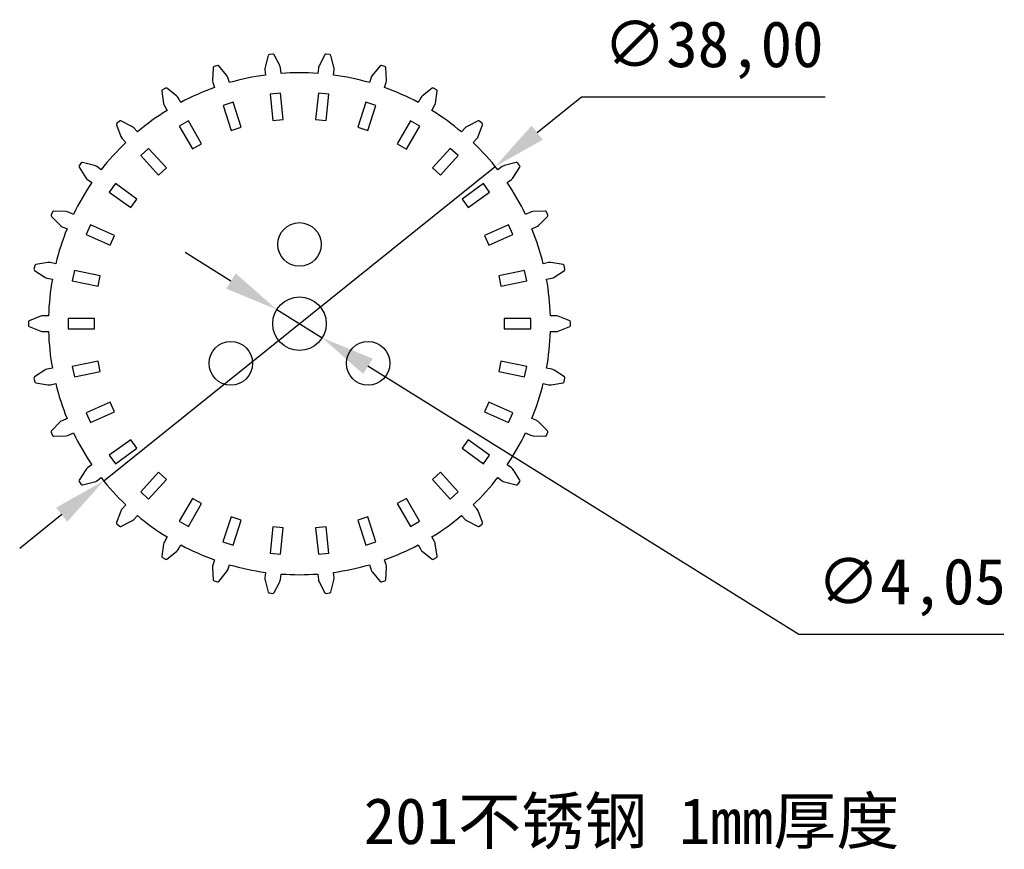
# Model space of a CAD drawing. Header units: millimetres. Extents: x -21.2 to 53.3, y -39.8 to 23.
import ezdxf

# ---------------------------------------------------------------- set-up
doc = ezdxf.new("R2010")
doc.units = ezdxf.units.MM
doc.header["$PDSIZE"] = -1
doc.dimstyles.new('ISO-25', dxfattribs={"dimtxt": 2.5, "dimasz": 2.5, "dimexe": 1.25, "dimexo": 0.625, "dimtad": 1, "dimtxsty": 'Standard', "dimcen": 2.5, "dimadec": 0, "dimazin": 0, "dimtfac": 1, "dimtmove": 0, "dimatfit": 3, "dimfxl": 1, "dimarcsym": 0})

# ---------------------------------------------------------------- blocks, each defined once
blk = doc.blocks.new('*D1')
at = {"color": 0, "lineweight": -2}
for p, q in [((-5.183, 3.226), (-8.647, 5.382)), ((-1.719, 1.07), (1.719, -1.07)), ((37.79, -23.52), (5.183, -3.226)), ((53.314, -23.52), (37.79, -23.52))]:
    blk.add_line(p, q, dxfattribs=at)
at = {"color": 0}
for points in [[(-4.824, 3.803), (-5.542, 2.649), (-1.719, 1.07)], [(5.542, -2.649), (4.824, -3.803), (1.719, -1.07)]]:
    blk.add_solid(points, dxfattribs=at)
at = {"layer": 'Defpoints', "color": 0}
for p in [(-1.719, 1.07), (1.719, -1.07)]:
    blk.add_point(p, dxfattribs=at)
at = {"color": 0, "insert": (46.314, -19.954), "char_height": 3.5, "attachment_point": 5}
blk.add_mtext('∅4,05', dxfattribs=at)
blk = doc.blocks.new('*D2')
at = {"color": 0, "lineweight": -2}
for p, q in [((21.346, 17.149), (17.993, 14.455)), ((39.787, 17.149), (21.346, 17.149)), ((-14.812, -11.9), (14.812, 11.9)), ((-17.993, -14.455), (-21.173, -17.01))]:
    blk.add_line(p, q, dxfattribs=at)
at = {"color": 0}
for points in [[(17.567, 14.985), (18.419, 13.925), (14.812, 11.9)], [(-18.419, -13.925), (-17.567, -14.985), (-14.812, -11.9)]]:
    blk.add_solid(points, dxfattribs=at)
at = {"layer": 'Defpoints', "color": 0}
for p in [(14.812, 11.9), (-14.812, -11.9)]:
    blk.add_point(p, dxfattribs=at)
at = {"color": 0, "insert": (31.329, 20.715), "char_height": 3.5, "attachment_point": 5}
blk.add_mtext('∅38,00', dxfattribs=at)

msp = doc.modelspace()

# ---------------------------------------------------------------- linework, layer by layer
at = {"color": 7, "linetype": 'Continuous', "lineweight": 25}
for p, q in [((-2.361, 20.313), (-2.609, 19.412)), ((-2.013, 20.414), (-2.275, 20.386)), ((-1.486, 19.54), (-1.914, 20.361)), ((1.914, 20.36), (1.484, 19.53)), ((2.275, 20.386), (2.013, 20.414)), ((2.609, 19.422), (2.361, 20.313)), ((-6.533, 19.378), (-6.588, 18.445)), ((-6.213, 19.549), (-6.464, 19.468)), ((-5.516, 18.804), (-6.105, 19.518)), ((6.105, 19.517), (5.512, 18.795)), ((6.464, 19.468), (6.213, 19.549)), ((6.591, 18.455), (6.533, 19.379)), ((-5.298, 18.246), (-5.426, 18.64)), ((-2.624, 19.227), (-2.582, 18.824)), ((-1.388, 18.949), (-1.432, 19.361)), ((1.431, 19.353), (1.388, 18.949)), ((2.582, 18.824), (2.625, 19.236)), ((5.423, 18.632), (5.298, 18.246)), ((-6.564, 18.261), (-6.439, 17.876)), ((6.439, 17.876), (6.567, 18.27)), ((-10.419, 17.597), (-10.279, 16.673)), ((-10.142, 17.83), (-10.37, 17.698)), ((-9.305, 17.247), (-10.03, 17.822)), ((-1.431, 17.446), (-2.225, 17.363)), ((-2.225, 17.363), (-2.016, 15.373)), ((-1.222, 15.457), (-1.431, 17.446)), ((1.433, 17.446), (1.224, 15.457)), ((2.227, 17.362), (1.433, 17.446)), ((2.018, 15.373), (2.227, 17.362)), ((10.03, 17.822), (9.299, 17.238)), ((10.37, 17.698), (10.142, 17.83)), ((10.284, 16.682), (10.419, 17.597)), ((-10.218, 16.498), (-10.015, 16.146)), ((-8.976, 16.746), (-9.183, 17.105)), ((-5.027, 16.767), (-5.786, 16.52)), ((-5.786, 16.52), (-5.168, 14.618)), ((-4.409, 14.865), (-5.027, 16.767)), ((5.029, 16.766), (4.411, 14.864)), ((5.788, 16.52), (5.029, 16.766)), ((5.17, 14.618), (5.788, 16.52)), ((9.179, 17.098), (8.976, 16.746)), ((10.015, 16.146), (10.222, 16.505)), ((-13.85, 15.046), (-13.521, 14.171)), ((-13.627, 15.332), (-13.823, 15.155)), ((-12.687, 14.935), (-13.516, 15.347)), ((-8.404, 15.355), (-9.095, 14.956)), ((-9.095, 14.956), (-8.095, 13.224)), ((-7.404, 13.623), (-8.404, 15.355)), ((-2.016, 15.373), (-1.222, 15.457)), ((1.224, 15.457), (2.018, 15.373)), ((8.405, 15.354), (7.405, 13.622)), ((8.096, 13.223), (9.096, 14.955)), ((9.096, 14.955), (8.405, 15.354)), ((13.516, 15.347), (12.68, 14.928)), ((13.527, 14.179), (13.85, 15.046)), ((13.823, 15.155), (13.628, 15.332)), ((-12.261, 14.514), (-12.538, 14.822)), ((-5.168, 14.618), (-4.409, 14.865)), ((4.411, 14.864), (5.17, 14.618)), ((12.533, 14.816), (12.261, 14.514)), ((-13.424, 14.013), (-13.153, 13.711)), ((-8.095, 13.224), (-7.404, 13.623)), ((7.405, 13.622), (8.096, 13.223)), ((13.153, 13.711), (13.43, 14.019)), ((-11.413, 13.273), (-12.006, 12.739)), ((-12.006, 12.739), (-10.667, 11.252)), ((-10.074, 11.786), (-11.413, 13.273)), ((11.414, 13.271), (10.076, 11.785)), ((10.669, 11.251), (12.007, 12.737)), ((12.007, 12.737), (11.414, 13.271)), ((-16.517, 12.164), (-16.672, 11.95)), ((-15.515, 11.971), (-16.411, 12.202)), ((16.411, 12.201), (15.507, 11.965)), ((16.672, 11.95), (16.517, 12.163)), ((-16.675, 11.838), (-16.172, 11.05)), ((-15.011, 11.648), (-15.346, 11.891)), ((-10.667, 11.252), (-10.074, 11.786)), ((10.076, 11.785), (10.669, 11.251)), ((15.339, 11.886), (15.011, 11.648)), ((16.18, 11.057), (16.676, 11.838)), ((-16.044, 10.915), (-15.716, 10.677)), ((-13.923, 10.61), (-14.392, 9.964)), ((-12.305, 9.434), (-13.923, 10.61)), ((13.924, 10.608), (12.306, 9.433)), ((14.393, 9.963), (13.924, 10.608)), ((15.716, 10.677), (16.051, 10.92)), ((-14.392, 9.964), (-12.774, 8.789)), ((12.775, 8.787), (14.393, 9.963)), ((-12.774, 8.789), (-12.305, 9.434)), ((12.306, 9.433), (12.775, 8.787)), ((-18.685, 8.464), (-18.792, 8.223)), ((-17.665, 8.484), (-18.59, 8.523)), ((-17.105, 8.272), (-17.483, 8.441)), ((17.475, 8.437), (17.105, 8.272)), ((18.589, 8.523), (17.656, 8.48)), ((18.793, 8.223), (18.685, 8.463)), ((-18.772, 8.112), (-18.116, 7.447)), ((-15.824, 7.483), (-16.149, 6.754)), ((-13.997, 6.67), (-15.824, 7.483)), ((15.825, 7.481), (13.998, 6.668)), ((16.15, 6.752), (15.825, 7.481)), ((18.125, 7.451), (18.773, 8.112)), ((-17.963, 7.341), (-17.593, 7.176)), ((-16.149, 6.754), (-14.322, 5.941)), ((14.323, 5.939), (16.15, 6.752)), ((17.593, 7.176), (17.971, 7.345)), ((-14.322, 5.941), (-13.997, 6.67)), ((13.998, 6.668), (14.323, 5.939)), ((-19.043, 4.625), (-19.955, 4.472)), ((-18.451, 4.535), (-18.856, 4.621)), ((18.848, 4.619), (18.451, 4.535)), ((19.955, 4.471), (19.033, 4.624)), ((-20.037, 4.394), (-20.091, 4.136)), ((-20.049, 4.032), (-19.268, 3.517)), ((-17.034, 4.03), (-17.2, 3.249)), ((-15.078, 3.614), (-17.034, 4.03)), ((17.035, 4.028), (15.079, 3.612)), ((17.201, 3.247), (17.035, 4.028)), ((19.278, 3.52), (20.049, 4.032)), ((20.091, 4.136), (20.037, 4.394)), ((-19.097, 3.446), (-18.7, 3.362)), ((-17.2, 3.249), (-15.244, 2.833)), ((-15.244, 2.833), (-15.078, 3.614)), ((15.079, 3.612), (15.244, 2.831)), ((15.244, 2.831), (17.201, 3.247)), ((18.7, 3.361), (19.105, 3.448)), ((-20.512, 0.132), (-20.512, -0.132)), ((-19.589, 0.565), (-20.449, 0.225)), ((-18.991, 0.6), (-19.405, 0.6)), ((-17.5, 0.4), (-17.5, -0.398)), ((-15.5, 0.4), (-17.5, 0.4)), ((-15.5, -0.398), (-15.5, 0.4)), ((17.5, 0.398), (15.5, 0.398)), ((15.5, 0.398), (15.5, -0.4)), ((17.5, -0.4), (17.5, 0.398)), ((19.396, 0.6), (18.991, 0.6)), ((20.449, 0.225), (19.578, 0.566)), ((20.512, -0.132), (20.512, 0.132)), ((-20.449, -0.225), (-19.578, -0.566)), ((-19.396, -0.6), (-18.991, -0.6)), ((-17.5, -0.398), (-15.5, -0.398)), ((15.5, -0.4), (17.5, -0.4)), ((18.991, -0.6), (19.405, -0.6)), ((19.589, -0.565), (20.449, -0.225)), ((-15.244, -2.831), (-17.201, -3.247)), ((-15.079, -3.612), (-15.244, -2.831)), ((15.244, -2.833), (15.078, -3.614)), ((17.2, -3.249), (15.244, -2.833)), ((-19.278, -3.52), (-20.049, -4.032)), ((-18.7, -3.361), (-19.105, -3.448)), ((-17.201, -3.247), (-17.035, -4.028)), ((-17.035, -4.028), (-15.079, -3.612)), ((15.078, -3.614), (17.034, -4.03)), ((17.034, -4.03), (17.2, -3.249)), ((19.097, -3.446), (18.7, -3.362)), ((20.049, -4.032), (19.268, -3.517)), ((-20.091, -4.136), (-20.037, -4.394)), ((20.037, -4.394), (20.091, -4.136)), ((-19.955, -4.471), (-19.033, -4.624)), ((-18.848, -4.619), (-18.451, -4.535)), ((18.451, -4.535), (18.856, -4.621)), ((19.043, -4.625), (19.955, -4.472)), ((-14.323, -5.939), (-16.15, -6.752)), ((-13.998, -6.668), (-14.323, -5.939)), ((14.322, -5.941), (13.997, -6.67)), ((16.149, -6.754), (14.322, -5.941)), ((-15.825, -7.481), (-13.998, -6.668)), ((13.997, -6.67), (15.824, -7.483)), ((-18.125, -7.451), (-18.773, -8.112)), ((-17.593, -7.176), (-17.971, -7.345)), ((-16.15, -6.752), (-15.825, -7.481)), ((15.824, -7.483), (16.149, -6.754)), ((17.963, -7.341), (17.593, -7.176)), ((18.772, -8.112), (18.116, -7.447)), ((-18.793, -8.223), (-18.685, -8.463)), ((-18.589, -8.523), (-17.656, -8.48)), ((-17.475, -8.437), (-17.105, -8.272)), ((-12.775, -8.787), (-14.393, -9.963)), ((-12.306, -9.433), (-12.775, -8.787)), ((12.774, -8.789), (12.305, -9.434)), ((14.392, -9.964), (12.774, -8.789)), ((17.105, -8.272), (17.483, -8.441)), ((17.665, -8.484), (18.59, -8.523)), ((18.685, -8.464), (18.792, -8.223)), ((-13.924, -10.608), (-12.306, -9.433)), ((12.305, -9.434), (13.923, -10.61)), ((-14.393, -9.963), (-13.924, -10.608)), ((13.923, -10.61), (14.392, -9.964)), ((-16.18, -11.057), (-16.676, -11.838)), ((-15.716, -10.677), (-16.051, -10.92)), ((16.044, -10.915), (15.716, -10.677)), ((16.675, -11.838), (16.172, -11.05)), ((-15.339, -11.886), (-15.011, -11.648)), ((-10.669, -11.251), (-12.007, -12.737)), ((-11.414, -13.271), (-10.076, -11.785)), ((-10.076, -11.785), (-10.669, -11.251)), ((10.667, -11.252), (10.074, -11.786)), ((10.074, -11.786), (11.413, -13.273)), ((12.006, -12.739), (10.667, -11.252)), ((15.011, -11.648), (15.346, -11.891)), ((-16.672, -11.95), (-16.517, -12.163)), ((-16.411, -12.201), (-15.507, -11.965)), ((15.515, -11.971), (16.411, -12.202)), ((16.517, -12.164), (16.672, -11.95)), ((-12.007, -12.737), (-11.414, -13.271)), ((-8.096, -13.223), (-9.096, -14.955)), ((-7.405, -13.622), (-8.096, -13.223)), ((8.095, -13.224), (7.404, -13.623)), ((9.095, -14.956), (8.095, -13.224)), ((11.413, -13.273), (12.006, -12.739)), ((-13.153, -13.711), (-13.43, -14.019)), ((-8.405, -15.354), (-7.405, -13.622)), ((7.404, -13.623), (8.404, -15.355)), ((13.424, -14.013), (13.153, -13.711)), ((-13.527, -14.179), (-13.85, -15.046)), ((-12.533, -14.816), (-12.261, -14.514)), ((-5.17, -14.618), (-5.788, -16.52)), ((-4.411, -14.864), (-5.17, -14.618)), ((-5.029, -16.766), (-4.411, -14.864)), ((5.168, -14.618), (4.409, -14.865)), ((4.409, -14.865), (5.027, -16.767)), ((5.786, -16.52), (5.168, -14.618)), ((12.261, -14.514), (12.538, -14.822)), ((13.85, -15.046), (13.521, -14.171)), ((-13.823, -15.155), (-13.628, -15.332)), ((-13.516, -15.347), (-12.68, -14.928)), ((-9.096, -14.955), (-8.405, -15.354)), ((-2.018, -15.373), (-2.227, -17.362)), ((-1.224, -15.457), (-2.018, -15.373)), ((-1.433, -17.446), (-1.224, -15.457)), ((2.016, -15.373), (1.222, -15.457)), ((1.222, -15.457), (1.431, -17.446)), ((2.225, -17.363), (2.016, -15.373)), ((8.404, -15.355), (9.095, -14.956)), ((12.687, -14.935), (13.516, -15.347)), ((13.627, -15.332), (13.823, -15.155)), ((-10.015, -16.146), (-10.222, -16.505)), ((10.218, -16.498), (10.015, -16.146)), ((-10.284, -16.682), (-10.419, -17.597)), ((-9.179, -17.098), (-8.976, -16.746)), ((-5.788, -16.52), (-5.029, -16.766)), ((5.027, -16.767), (5.786, -16.52)), ((8.976, -16.746), (9.183, -17.105)), ((10.419, -17.597), (10.279, -16.673)), ((-10.37, -17.698), (-10.142, -17.83)), ((-10.03, -17.822), (-9.299, -17.238)), ((-6.439, -17.876), (-6.567, -18.27)), ((-2.227, -17.362), (-1.433, -17.446)), ((1.431, -17.446), (2.225, -17.363)), ((6.564, -18.261), (6.439, -17.876)), ((9.305, -17.247), (10.03, -17.822)), ((10.142, -17.83), (10.37, -17.698)), ((-6.591, -18.455), (-6.533, -19.379)), ((-5.423, -18.632), (-5.298, -18.246)), ((5.298, -18.246), (5.426, -18.64)), ((6.533, -19.378), (6.588, -18.445)), ((-6.105, -19.517), (-5.512, -18.795)), ((-2.582, -18.824), (-2.625, -19.236)), ((-1.431, -19.353), (-1.388, -18.949)), ((1.388, -18.949), (1.432, -19.361)), ((2.624, -19.227), (2.582, -18.824)), ((5.516, -18.804), (6.105, -19.518)), ((-6.464, -19.468), (-6.213, -19.549)), ((-2.609, -19.422), (-2.361, -20.313)), ((-1.914, -20.36), (-1.484, -19.53)), ((1.486, -19.54), (1.914, -20.361)), ((2.361, -20.313), (2.609, -19.412)), ((6.213, -19.549), (6.464, -19.468)), ((-2.275, -20.386), (-2.013, -20.414)), ((2.013, -20.414), (2.275, -20.386))]:
    msp.add_line(p, q, dxfattribs=at)
for centre, radius in [((0, 6), 1.65), ((0, 0), 2.025), ((-5.196, -3), 1.65), ((5.196, -3), 1.65)]:
    msp.add_circle(centre, radius, dxfattribs=at)
for centre, radius, start, end in [((-2.265, 20.287), 0.1, 96, 164.62), ((-2.002, 20.314), 0.1, 27.5618, 96), ((2.003, 20.314), 0.1, 84, 152.62), ((2.265, 20.287), 0.1, 15.5618, 84), ((-6.433, 19.373), 0.1, 108, 176.62), ((-6.182, 19.454), 0.1, 39.5618, 108), ((-2.127, 19.279), 0.5, 164.62, 186), ((-1.929, 19.309), 0.5, 6, 27.5618), ((1.928, 19.3), 0.5, 152.62, 174), ((2.128, 19.288), 0.5, 354, 15.5618), ((6.182, 19.454), 0.1, 72, 140.62), ((6.433, 19.372), 0.1, 3.5618, 72), ((-5.901, 18.486), 0.5, 18, 39.5618), ((0, 0), 19, 97.80942, 106.19036), ((0, 0), 19, 85.80942, 94.19036), ((0, 0), 19, 73.80942, 82.19036), ((5.899, 18.478), 0.5, 140.62, 162), ((-6.089, 18.416), 0.5, 176.62, 198), ((6.092, 18.424), 0.5, 342, 3.5618), ((-10.32, 17.612), 0.1, 120, 188.62), ((-10.092, 17.744), 0.1, 51.5618, 120), ((-9.616, 16.855), 0.5, 30, 51.5618), ((0, 0), 19, 109.80942, 118.19036), ((0, 0), 19, 61.80942, 70.19036), ((9.612, 16.848), 0.5, 128.62, 150), ((10.092, 17.743), 0.1, 60, 128.62), ((10.32, 17.612), 0.1, 351.5618, 60), ((-9.785, 16.748), 0.5, 188.62, 210), ((9.789, 16.755), 0.5, 330, 351.5618), ((0, 0), 19, 121.80942, 130.19036), ((0, 0), 19, 49.80942, 58.19036), ((-13.756, 15.081), 0.1, 132, 200.62), ((-13.56, 15.258), 0.1, 63.5618, 132), ((-12.91, 14.487), 0.5, 42, 63.5618), ((12.904, 14.481), 0.5, 116.62, 138), ((13.561, 15.257), 0.1, 48, 116.62), ((13.757, 15.081), 0.1, 339.5618, 48), ((-13.053, 14.347), 0.5, 200.62, 222), ((13.059, 14.354), 0.5, 318, 339.5618), ((0, 0), 19, 133.80942, 142.19036), ((0, 0), 19, 37.80942, 46.19036), ((-16.591, 11.891), 0.1, 144, 212.62), ((-16.436, 12.105), 0.1, 75.5618, 144), ((-15.64, 11.487), 0.5, 54, 75.5618), ((15.633, 11.482), 0.5, 104.62, 126), ((16.436, 12.105), 0.1, 36, 104.62), ((16.591, 11.891), 0.1, 327.5618, 36), ((0, 0), 19, 145.80942, 154.19036), ((-15.751, 11.32), 0.5, 212.62, 234), ((0, 0), 19, 25.80942, 34.19036), ((15.758, 11.325), 0.5, 306, 327.5618), ((-18.701, 8.182), 0.1, 156, 224.62), ((-18.594, 8.423), 0.1, 87.5618, 156), ((-17.686, 7.984), 0.5, 66, 87.5618), ((17.679, 7.98), 0.5, 92.62, 114), ((18.594, 8.423), 0.1, 24, 92.62), ((18.701, 8.182), 0.1, 315.5618, 24), ((0, 0), 19, 157.80942, 166.19036), ((-17.76, 7.798), 0.5, 224.62, 246), ((0, 0), 19, 13.80942, 22.19036), ((17.768, 7.801), 0.5, 294, 315.5618), ((-19.939, 4.373), 0.1, 99.5618, 168), ((-18.96, 4.132), 0.5, 78, 99.5618), ((18.952, 4.13), 0.5, 80.62, 102), ((19.939, 4.373), 0.1, 12, 80.62), ((-19.994, 4.115), 0.1, 168, 236.62), ((19.994, 4.115), 0.1, 303.5618, 12), ((-18.993, 3.935), 0.5, 236.62, 258), ((0, 0), 19, 169.80942, 178.19036), ((0, 0), 19, 1.80942, 10.19036), ((19.002, 3.937), 0.5, 282, 303.5618), ((-20.412, 0.132), 0.1, 111.5618, 180), ((-19.405, 0.1), 0.5, 90, 111.5618), ((19.396, 0.1), 0.5, 68.62, 90), ((20.412, 0.132), 0.1, 0, 68.62), ((-20.412, -0.132), 0.1, 180, 248.62), ((-19.396, -0.1), 0.5, 248.62, 270), ((0, 0), 19, 181.80942, 190.19036), ((0, 0), 19, 349.80942, 358.19036), ((19.405, -0.1), 0.5, 270, 291.5618), ((20.412, -0.132), 0.1, 291.5618, 0), ((-19.002, -3.937), 0.5, 102, 123.5618), ((18.993, -3.935), 0.5, 56.62, 78), ((-19.994, -4.115), 0.1, 123.5618, 192), ((-19.939, -4.373), 0.1, 192, 260.62), ((19.939, -4.373), 0.1, 279.5618, 348), ((19.994, -4.115), 0.1, 348, 56.62), ((-18.952, -4.13), 0.5, 260.62, 282), ((0, 0), 19, 193.80942, 202.19036), ((0, 0), 19, 337.80942, 346.19036), ((18.96, -4.132), 0.5, 258, 279.5618), ((-17.768, -7.801), 0.5, 114, 135.5618), ((17.76, -7.798), 0.5, 44.62, 66), ((-18.701, -8.182), 0.1, 135.5618, 204), ((18.701, -8.182), 0.1, 336, 44.62), ((-18.594, -8.423), 0.1, 204, 272.62), ((-17.679, -7.98), 0.5, 272.62, 294), ((0, 0), 19, 205.80942, 214.19036), ((0, 0), 19, 325.80942, 334.19036), ((17.686, -7.984), 0.5, 246, 267.5618), ((18.594, -8.423), 0.1, 267.5618, 336), ((-15.758, -11.325), 0.5, 126, 147.5618), ((15.751, -11.32), 0.5, 32.62, 54), ((-16.591, -11.891), 0.1, 147.5618, 216), ((-15.633, -11.482), 0.5, 284.62, 306), ((0, 0), 19, 217.80942, 226.19036), ((0, 0), 19, 313.80942, 322.19036), ((15.64, -11.487), 0.5, 234, 255.5618), ((16.591, -11.891), 0.1, 324, 32.62), ((-16.436, -12.105), 0.1, 216, 284.62), ((16.436, -12.105), 0.1, 255.5618, 324), ((-13.059, -14.354), 0.5, 138, 159.5618), ((13.053, -14.347), 0.5, 20.62, 42), ((-12.904, -14.481), 0.5, 296.62, 318), ((0, 0), 19, 229.80942, 238.19036), ((0, 0), 19, 301.80942, 310.19036), ((12.91, -14.487), 0.5, 222, 243.5618), ((-13.757, -15.081), 0.1, 159.5618, 228), ((-13.561, -15.257), 0.1, 228, 296.62), ((13.56, -15.258), 0.1, 243.5618, 312), ((13.756, -15.081), 0.1, 312, 20.62), ((-9.789, -16.755), 0.5, 150, 171.5618), ((-9.612, -16.848), 0.5, 308.62, 330), ((0, 0), 19, 241.80942, 250.19036), ((0, 0), 19, 289.80942, 298.19036), ((9.616, -16.855), 0.5, 210, 231.5618), ((9.785, -16.748), 0.5, 8.62, 30), ((-10.32, -17.612), 0.1, 171.5618, 240), ((-10.092, -17.743), 0.1, 240, 308.62), ((10.092, -17.744), 0.1, 231.5618, 300), ((10.32, -17.612), 0.1, 300, 8.62), ((-6.092, -18.424), 0.5, 162, 183.5618), ((0, 0), 19, 253.80942, 262.19036), ((0, 0), 19, 277.80942, 286.19036), ((6.089, -18.416), 0.5, 356.62, 18), ((-5.899, -18.478), 0.5, 320.62, 342), ((-2.128, -19.288), 0.5, 174, 195.5618), ((-1.928, -19.3), 0.5, 332.62, 354), ((0, 0), 19, 265.80942, 274.19036), ((1.929, -19.309), 0.5, 186, 207.5618), ((2.127, -19.279), 0.5, 344.62, 6), ((5.901, -18.486), 0.5, 198, 219.5618), ((-6.433, -19.372), 0.1, 183.5618, 252), ((-6.182, -19.454), 0.1, 252, 320.62), ((6.182, -19.454), 0.1, 219.5618, 288), ((6.433, -19.373), 0.1, 288, 356.62), ((-2.265, -20.287), 0.1, 195.5618, 264), ((-2.003, -20.314), 0.1, 264, 332.62), ((2.002, -20.314), 0.1, 207.5618, 276), ((2.265, -20.287), 0.1, 276, 344.62)]:
    msp.add_arc(centre, radius, start, end, dxfattribs=at)

# ---------------------------------------------------------------- texts
at = {"color": 1, "insert": (4.86, -35.892), "char_height": 3.5, "width": 53.41372, "attachment_point": 1}
msp.add_mtext('201{\\fSimSun|b0|i0|c134|p2;不锈钢 1mm厚度}', dxfattribs=at)

# ---------------------------------------------------------------- dimensions: what is measured, and where the dimension line sits
at = {"color": 1}
for p1, p2, picture, middle in [((-14.812, -11.9), (14.812, 11.9), '*D2', (31.329, 17.149)), ((-1.719, 1.07), (1.719, -1.07), '*D1', (46.314, -23.52))]:
    dim = msp.add_diameter_dim_2p(p1=p1, p2=p2, dimstyle='ISO-25', override={"dimtxt": 3.5, "dimasz": 4.08, "dimexe": 2, "dimexo": 0, "dimgap": 1.524, "dimtih": 1, "dimtoh": 1, "dimzin": 0, "dimadec": 2, "dimtzin": 0}, dxfattribs=at)
    dim.commit()
    dim.dimension.update_dxf_attribs({"geometry": picture, "text_midpoint": middle, "dimtype": 163})

doc.saveas('drawing.dxf')
